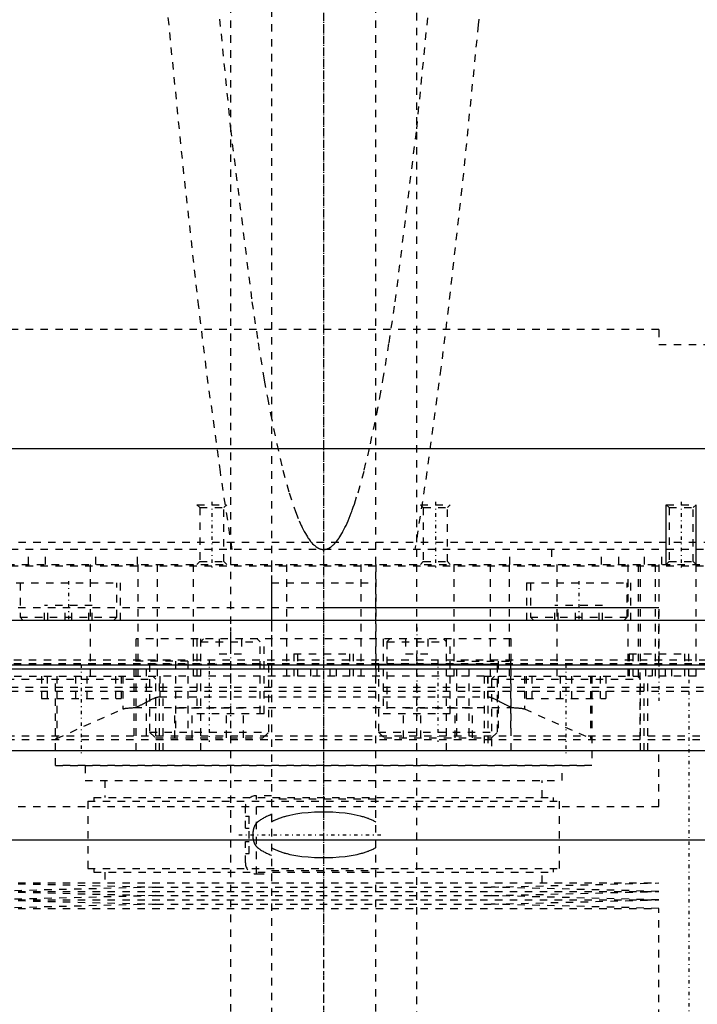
# Model space of a CAD drawing. Extents: x -125 to 125, y -123 to 447.
# Tile 3 of 10: x -41 to 50, y -27 to 106. Entities that reach past the tile are written whole.
import ezdxf

# ---------------------------------------------------------------- set-up
doc = ezdxf.new("R2010")
doc.units = 0
doc.linetypes.add('CENTER', pattern=[1.5, 0.45, -0.5, 0.05, -0.5])
doc.linetypes.add('DASHED', pattern=[2, 1, -1])
for name, color, linetype in [('AM_0', 7, 'CONTINUOUS'), ('AM_10', 7, 'CONTINUOUS'), ('AM_3', 7, 'DASHED'), ('AM_7', 7, 'CENTER')]:
    doc.layers.add(name, color=color, linetype=linetype)

msp = doc.modelspace()

# ---------------------------------------------------------------- linework, layer by layer
at = {"layer": 'AM_0', "color": 7, "linetype": 'CONTINUOUS'}
for p, q in [((120, 48), (-120, 48)), ((-100, 25), (100, 25)), ((-40.35, 25), (-40.35, 25)), ((40.35, 25), (40.35, 25)), ((-54.3, 18.5), (54.3, 18.5)), ((-54.29, 19), (54.29, 19)), ((-68.3, 7.5), (68.3, 7.5)), ((65.59, -4.5), (-65.59, -4.5))]:
    msp.add_line(p, q, dxfattribs=at)
at = {"layer": 'AM_10', "color": 7, "linetype": 'CONTINUOUS'}
for p, q in [((46, 32.5), (46, 40.5)), ((50, 32.5), (50, 40.5))]:
    msp.add_line(p, q, dxfattribs=at)
at = {"layer": 'AM_3', "color": 6, "linetype": 'DASHED'}
for p, q in [((-7, 421), (-7, -97.5)), ((7, -97.5), (7, 421)), ((-12.5, 405.5), (-12.5, -56.5)), ((12.5, -56.5), (12.5, 405.5)), ((45, 64), (-45, 64)), ((45, 64), (45, 62)), ((45, 62), (65, 62)), ((-13.86, 44.9), (-15.75, 58.84)), ((15.75, 58.84), (13.86, 44.9)), ((-12.26, 34.5), (-13.86, 44.9)), ((13.86, 44.9), (12.26, 34.5)), ((-17, 40.5), (-16.62, 40.12)), ((-17, 40.5), (-13, 40.5)), ((-16.62, 40.12), (-16.62, 32.88)), ((-16.62, 40.12), (-13.38, 40.12)), ((-13.38, 40.12), (-13, 40.5)), ((-13.38, 32.88), (-13.38, 40.12)), ((13, 40.5), (13.38, 40.12)), ((13, 40.5), (17, 40.5)), ((13.38, 40.12), (13.38, 32.88)), ((13.38, 40.12), (16.62, 40.12)), ((16.62, 40.12), (17, 40.5)), ((16.62, 32.88), (16.62, 40.12)), ((46, 40.5), (46.38, 40.12)), ((46, 40.5), (50, 40.5)), ((46.38, 40.12), (46.38, 32.88)), ((46.38, 40.12), (49.62, 40.12)), ((49.62, 40.12), (50, 40.5)), ((49.62, 32.88), (49.62, 40.12)), ((79, 34.5), (-79, 34.5)), ((-78.97, 35.5), (78.97, 35.5)), ((-39.62, 32.5), (-39.62, 34.5)), ((-37.31, 32.5), (-37.31, 34.5)), ((-30.58, 32.5), (-30.58, 34.5)), ((-25, 32.5), (-25, 34.5)), ((25, 32.5), (25, 34.5)), ((30.58, 34.5), (30.58, 32.5)), ((37.31, 32.5), (37.31, 34.5)), ((39.62, 32.5), (39.62, 34.5)), ((43.08, 32.5), (43.08, 34.5)), ((45.38, 32.5), (45.38, 34.5)), ((50, 17.5), (50, 34.5)), ((-78.5, 32.5), (78.5, 32.5)), ((-60, 32.3), (60, 32.3)), ((-31.31, 32.5), (-31.31, 17.5)), ((-24.92, 32.5), (-24.92, 17.5)), ((-22.36, 32.5), (-22.36, 17.5)), ((-17.5, 32.5), (-17.5, 17.5)), ((-16.62, 32.88), (-17, 32.5)), ((-16.62, 32.88), (-13.38, 32.88)), ((-13, 32.5), (-13.38, 32.88)), ((-7, 32.5), (-7, 17.5)), ((-5, 32.5), (-5, 17.5)), ((5, 32.5), (5, 17.5)), ((7, 32.5), (7, 17.5)), ((13.38, 32.88), (13, 32.5)), ((13.38, 32.88), (16.62, 32.88)), ((17, 32.5), (16.62, 32.88)), ((17.5, 32.5), (17.5, 17.5)), ((22.36, 32.5), (22.36, 17.5)), ((24.92, 32.5), (24.92, 17.5)), ((31.31, 32.5), (31.31, 17.5)), ((40.83, 32.5), (40.83, 17.5)), ((42.23, 32.5), (42.23, 17.5)), ((42.5, 32.5), (42.5, 19.2)), ((44.5, 32.5), (44.5, 17.5)), ((45, 32.5), (45, 17.5)), ((46.38, 32.88), (46, 32.5)), ((46.38, 32.88), (49.62, 32.88)), ((50, 32.5), (49.62, 32.88)), ((-41.25, 30), (-27.25, 30)), ((-40.75, 30), (-40.75, 25.4)), ((-27.75, 25.4), (-27.75, 30)), ((-27.25, 25), (-27.25, 30)), ((-7, 30), (-7, 25)), ((-7, 30), (7, 30)), ((7, 25), (7, 30)), ((27.25, 30), (27.25, 25)), ((27.25, 30), (41.25, 30)), ((27.75, 30), (27.75, 25.4)), ((40.75, 25.4), (40.75, 30)), ((41.25, 25), (41.25, 30)), ((-45, 26.7), (45, 26.7)), ((-37.45, 25), (-37.45, 27)), ((-31.05, 27), (-37.45, 27)), ((-37, 25), (-37, 27)), ((-34.7, 25), (-34.7, 27)), ((-33.8, 25), (-33.8, 27)), ((-31.5, 25), (-31.5, 27)), ((-31.05, 25), (-31.05, 27)), ((0, 26.7), (45, 26.7)), ((31.05, 25), (31.05, 27)), ((37.45, 27), (31.05, 27)), ((31.5, 25), (31.5, 27)), ((33.8, 25), (33.8, 27)), ((34.7, 25), (34.7, 27)), ((37, 25), (37, 27)), ((37.45, 25), (37.45, 27)), ((45, 19.2), (45, 26.7)), ((-40.75, 25.4), (-40.35, 25)), ((-40.75, 25.4), (-27.75, 25.4)), ((-28.15, 25), (-27.75, 25.4)), ((27.75, 25.4), (28.15, 25)), ((27.75, 25.4), (40.75, 25.4)), ((40.35, 25), (40.75, 25.4)), ((-25.16, 7.5), (-25.16, 22.5)), ((25.16, 22.5), (-25.16, 22.5)), ((-17, 22.5), (-17, 12.5)), ((-16.1, 22.5), (-16.5, 22.1)), ((-16.5, 7.5), (-16.5, 22.5)), ((-14, 22.5), (-14, 20.5)), ((-12.5, 22.5), (-12.5, 20.5)), ((-11, 22.5), (-11, 20.5)), ((-8.5, 22.1), (-8.9, 22.5)), ((-8, 12.5), (-8, 22.5)), ((8, 22.5), (8, 12.5)), ((8.9, 22.5), (8.5, 22.1)), ((11, 22.5), (11, 20.5)), ((12.5, 22.5), (12.5, 20.5)), ((14, 22.5), (14, 20.5)), ((16.5, 22.1), (16.1, 22.5)), ((16.5, 7.5), (16.5, 22.5)), ((17, 12.5), (17, 22.5)), ((25.16, 7.5), (25.16, 22.5)), ((-16.5, 22.1), (-8.5, 22.1)), ((-8.5, 12.5), (-8.5, 22.1)), ((8.5, 22.1), (8.5, 12.5)), ((8.5, 22.1), (16.5, 22.1)), ((-14, 20.5), (-11, 20.5)), ((-4, 20.5), (-4, 17.5)), ((-4, 20.5), (4, 20.5)), ((-3.5, 20.5), (-3.5, 17.5)), ((3.5, 17.5), (3.5, 20.5)), ((4, 17.5), (4, 20.5)), ((11, 20.5), (14, 20.5)), ((41, 20.5), (41, 17.5)), ((41, 20.5), (49, 20.5)), ((41.5, 20.5), (41.5, 17.5)), ((48.5, 17.5), (48.5, 20.5)), ((49, 17.5), (49, 20.5)), ((-77.58, 19.2), (77.58, 19.2)), ((-77.57, 19.7), (77.57, 19.7)), ((-18.23, 19.5), (-25.44, 19.5)), ((-25.44, 9.5), (-25.44, 19.5)), ((-23.77, 9.5), (-23.77, 19.5)), ((-23.25, 19.2), (-23.35, 19.1)), ((-23.35, 19.1), (-23.35, 10)), ((-23.35, 19.1), (-7.35, 19.1)), ((-19.89, 19.5), (-19.89, 9.5)), ((-18.23, 19.5), (-18.23, 9.5)), ((-7.35, 19.1), (-7.45, 19.2)), ((-7.35, 10), (-7.35, 19.1)), ((-1.73, 17.5), (-1.73, 18.5)), ((-0.87, 17.5), (-0.87, 18.5)), ((0.87, 17.5), (0.87, 18.5)), ((1.73, 17.5), (1.73, 18.5)), ((7.45, 19.2), (7.35, 19.1)), ((7.35, 19.1), (7.35, 10)), ((7.35, 19.1), (23.35, 19.1)), ((17.89, 19.5), (25.09, 19.5)), ((17.89, 9.5), (17.89, 19.5)), ((19.55, 9.5), (19.55, 19.5)), ((23.35, 19.1), (23.25, 19.2)), ((23.35, 10), (23.35, 19.1)), ((23.43, 19.5), (23.43, 9.5)), ((25.09, 19.5), (25.09, 9.5)), ((42.5, 9), (42.5, 19.2)), ((43.27, 17.5), (43.27, 18.5)), ((44.13, 17.5), (44.13, 18.5)), ((45.87, 17.5), (45.87, 18.5)), ((46.73, 17.5), (46.73, 18.5)), ((-43.53, 17.5), (-21.53, 17.5)), ((-37.86, 17.5), (-37.86, 14.5)), ((-37.11, 17.5), (-37.11, 14.5)), ((-36, 5.5), (-36, 17.5)), ((-35.82, 17.5), (-35.82, 9.14)), ((-33.28, 17.5), (-33.28, 14.5)), ((-31.77, 17.5), (-31.77, 14.5)), ((-27.95, 17.5), (-27.95, 14.5)), ((-27.19, 17.5), (-27.19, 14.5)), ((-26.96, 17.5), (-26.96, 13.1)), ((-22.53, 17.1), (-22.93, 17.5)), ((-22.03, 7.5), (-22.03, 17.5)), ((-22, 17.5), (-22, 14.74)), ((21.53, 17.5), (-21.53, 17.5)), ((-21.53, 7.5), (-21.53, 17.5)), ((21.53, 17.5), (21.53, 7.5)), ((21.53, 17.5), (43.53, 17.5)), ((22, 17.5), (22, 14.74)), ((22.03, 17.5), (22.03, 7.5)), ((22.93, 17.5), (22.53, 17.1)), ((26.96, 17.5), (26.96, 13.1)), ((27.19, 17.5), (27.19, 14.5)), ((27.95, 17.5), (27.95, 14.5)), ((31.77, 17.5), (31.77, 14.5)), ((33.28, 17.5), (33.28, 14.5)), ((35.82, 17.5), (35.82, 9.14)), ((36, 17.5), (36, 5.5)), ((37.11, 17.5), (37.11, 14.5)), ((37.86, 17.5), (37.86, 14.5)), ((42.53, 17.1), (42.13, 17.5)), ((43.03, 7.5), (43.03, 17.5)), ((50, 17.5), (43.53, 17.5)), ((43.53, 7.5), (43.53, 17.5)), ((-60, 16), (60, 16)), ((-42.53, 17.1), (-22.53, 17.1)), ((-22.53, 7.5), (-22.53, 17.1)), ((22.53, 17.1), (22.53, 7.5)), ((22.53, 17.1), (42.53, 17.1)), ((42.53, 7.5), (42.53, 17.1)), ((-60, 15.5), (60, 15.5)), ((-22.03, 14.74), (22.03, 14.74)), ((-37.86, 14.5), (-27.19, 14.5)), ((-25.44, 13.27), (-25.41, 13.27)), ((-25.41, 13.27), (25.41, 13.27)), ((-23.77, 14.01), (-23.35, 14.24)), ((23.35, 14.24), (23.43, 14.2)), ((25.1, 13.38), (25.16, 13.36)), ((27.19, 14.5), (37.86, 14.5)), ((-35.82, 9.14), (-26.96, 13.1)), ((-19.97, 9.2), (-19.97, 13.2)), ((-10.73, 13.2), (-19.97, 13.2)), ((-17.66, 9.2), (-17.66, 13.2)), ((-17, 12.5), (-8, 12.5)), ((-13.04, 9.2), (-13.04, 13.2)), ((-10.73, 9.2), (-10.73, 13.2)), ((8, 12.5), (17, 12.5)), ((10.73, 9.2), (10.73, 13.2)), ((19.97, 13.2), (10.73, 13.2)), ((13.04, 9.2), (13.04, 13.2)), ((17.66, 9.2), (17.66, 13.2)), ((19.97, 9.2), (19.97, 13.2)), ((26.96, 13.1), (35.82, 9.14)), ((-52.5, 9.5), (52.5, 9.5)), ((-23.35, 10), (-22.55, 9.2)), ((-23.35, 10), (-7.35, 10)), ((-8.15, 9.2), (-7.35, 10)), ((7.35, 10), (8.15, 9.2)), ((7.35, 10), (23.35, 10)), ((22.55, 9.2), (23.35, 10)), ((-52.5, 9), (52.5, 9)), ((-22.55, 9.2), (-8.15, 9.2)), ((8.15, 9.2), (22.55, 9.2)), ((45, 0), (45, 7.5)), ((45, 0), (45, 7.5)), ((-36, 5.52), (36, 5.52)), ((36, 5.5), (-36, 5.5)), ((-32, 5.5), (-32, 3.5)), ((32, 3.5), (32, 5.5)), ((-32, 3.5), (32, 3.5)), ((-29.35, 3.5), (-29.35, 1.2)), ((29.35, 1.2), (29.35, 3.5)), ((-7, 1.45), (-9, 1.45)), ((-9, -9.05), (-9, 1.45)), ((-45, 0), (0, 0)), ((-31.65, 0.7), (-31.65, -8.3)), ((-31.65, 0.7), (31.65, 0.7)), ((-30.85, 1.2), (-30.85, 0.7)), ((-30.85, 1.2), (30.85, 1.2)), ((7, 1), (-7, 1)), ((0, 0), (45, 0)), ((30.85, 0.7), (30.85, 1.2)), ((31.65, -8.3), (31.65, 0.7)), ((-10.5, -2.9), (-10.5, -0.05)), ((-10.5, -1.3), (-10, -1.3)), ((-10, -6.3), (-10, -1.3)), ((-10.5, -2.9), (-10, -2.9)), ((-10.5, -7.55), (-10.5, -4.7)), ((-10.5, -4.7), (-10, -4.7)), ((-10.5, -6.3), (-10, -6.3)), ((-31.65, -8.3), (31.65, -8.3)), ((-30.85, -8.3), (-30.85, -8.8)), ((-30.85, -8.8), (30.85, -8.8)), ((-29.35, -8.8), (-29.35, -10.25)), ((-9, -9.05), (-7, -9.05)), ((-7, -8.6), (7, -8.6)), ((29.35, -10.25), (29.35, -8.8)), ((30.85, -8.8), (30.85, -8.3)), ((-45, -10.25), (-22.5, -10.82)), ((-45, -10.25), (45, -10.25)), ((22.5, -10.82), (45, -10.25)), ((-22.5, -10.82), (-45, -11.39)), ((-45, -11.39), (-22.5, -11.96)), ((-45, -11.39), (45, -11.39)), ((-22.5, -10.82), (22.5, -10.82)), ((45, -11.39), (22.5, -10.82)), ((22.5, -11.96), (45, -11.39)), ((-22.5, -11.96), (-45, -12.53)), ((-45, -12.53), (-22.5, -13.1)), ((-45, -12.53), (45, -12.53)), ((-22.5, -13.1), (-45, -13.67)), ((-22.5, -11.96), (22.5, -11.96)), ((-22.5, -13.1), (22.5, -13.1)), ((45, -12.53), (22.5, -11.96)), ((22.5, -13.1), (45, -12.53)), ((45, -13.67), (22.5, -13.1)), ((-45, -13.67), (45, -13.67)), ((45, -30.25), (45, -13.67))]:
    msp.add_line(p, q, dxfattribs=at)
for points in [[(-15.75, 58.84, 0), (-16.75, 67.04, 0), (-18.76, 84.96, 0), (-20.75, 104.9, 0), (-21.74, 115.63, 0)], [(-14.95, 115.63, 0), (-12.5, 90.94, 0), (-9.62, 67.74, 0), (-8.79, 62.22, 0), (-7.96, 57.2, 0), (-7.54, 54.88, 0), (-7.13, 52.68, 0), (-6.29, 48.66, 0), (-5.46, 45.14, 0), (-4.62, 42.12, 0), (-3.78, 39.6, 0), (-3.29, 38.36, 0), (-3.15, 38.04, 0), (-3.01, 37.73, 0), (-2.94, 37.59, 0), (-2.87, 37.44, 0), (-2.73, 37.16, 0), (-2.59, 36.89, 0), (-2.52, 36.77, 0), (-2.45, 36.64, 0), (-2.31, 36.41, 0), (-2.17, 36.18, 0), (-2.1, 36.07, 0), (-2.03, 35.97, 0), (-1.89, 35.78, 0), (-1.75, 35.59, 0), (-1.61, 35.43, 0), (-1.47, 35.27, 0), (-1.33, 35.13, 0), (-1.26, 35.07, 0), (-1.19, 35.01, 0), (-1.05, 34.89, 0), (-0.91, 34.8, 0), (-0.83, 34.74, 0), (-0.81, 34.73, 0), (-0.78, 34.72, 0), (-0.77, 34.71, 0), (-0.76, 34.71, 0), (-0.74, 34.69, 0), (-0.71, 34.68, 0), (-0.69, 34.67, 0), (-0.67, 34.66, 0), (-0.64, 34.65, 0), (-0.63, 34.64, 0), (-0.62, 34.64, 0), (-0.6, 34.63, 0), (-0.57, 34.62, 0), (-0.55, 34.61, 0), (-0.53, 34.6, 0), (-0.5, 34.59, 0), (-0.49, 34.59, 0), (-0.48, 34.58, 0), (-0.46, 34.57, 0), (-0.43, 34.57, 0), (-0.42, 34.56, 0), (-0.41, 34.56, 0), (-0.39, 34.55, 0), (-0.36, 34.55, 0), (-0.35, 34.54, 0), (-0.34, 34.54, 0), (-0.32, 34.54, 0), (-0.29, 34.53, 0), (-0.27, 34.53, 0), (-0.25, 34.52, 0), (-0.22, 34.52, 0), (-0.21, 34.52, 0), (-0.2, 34.51, 0), (-0.18, 34.51, 0), (-0.15, 34.51, 0), (-0.13, 34.51, 0), (-0.11, 34.5, 0), (-0.08, 34.5, 0), (-0.07, 34.5, 0), (-0.06, 34.5, 0), (-0.04, 34.5, 0), (-0.01, 34.5, 0), (0, 34.5, 0)], [(0, 34.5, 0), (0.01, 34.5, 0), (0.04, 34.5, 0), (0.06, 34.5, 0), (0.07, 34.5, 0), (0.08, 34.5, 0), (0.11, 34.5, 0), (0.13, 34.51, 0), (0.15, 34.51, 0), (0.18, 34.51, 0), (0.2, 34.51, 0), (0.21, 34.52, 0), (0.22, 34.52, 0), (0.25, 34.52, 0), (0.27, 34.53, 0), (0.29, 34.53, 0), (0.32, 34.54, 0), (0.34, 34.54, 0), (0.35, 34.54, 0), (0.36, 34.55, 0), (0.39, 34.55, 0), (0.41, 34.56, 0), (0.42, 34.56, 0), (0.43, 34.57, 0), (0.46, 34.57, 0), (0.48, 34.58, 0), (0.49, 34.59, 0), (0.5, 34.59, 0), (0.53, 34.6, 0), (0.55, 34.61, 0), (0.57, 34.62, 0), (0.6, 34.63, 0), (0.62, 34.64, 0), (0.63, 34.64, 0), (0.64, 34.65, 0), (0.67, 34.66, 0), (0.69, 34.67, 0), (0.71, 34.68, 0), (0.74, 34.69, 0), (0.76, 34.71, 0), (0.77, 34.71, 0), (0.78, 34.72, 0), (0.81, 34.73, 0), (0.83, 34.74, 0), (0.85, 34.76, 0), (0.88, 34.77, 0), (0.9, 34.79, 0), (0.91, 34.8, 0), (0.92, 34.8, 0), (0.95, 34.82, 0), (0.97, 34.83, 0), (1.05, 34.89, 0), (1.19, 35.01, 0), (1.26, 35.07, 0), (1.33, 35.13, 0), (1.47, 35.27, 0), (1.61, 35.43, 0), (1.75, 35.59, 0), (1.89, 35.78, 0), (2.03, 35.97, 0), (2.1, 36.07, 0), (2.17, 36.18, 0), (2.31, 36.41, 0), (2.45, 36.64, 0), (2.52, 36.77, 0), (2.59, 36.89, 0), (2.73, 37.16, 0), (2.87, 37.44, 0), (2.94, 37.59, 0), (3.01, 37.73, 0), (3.15, 38.04, 0), (3.29, 38.36, 0), (3.43, 38.7, 0), (3.57, 39.05, 0), (3.71, 39.41, 0), (3.78, 39.6, 0), (3.85, 39.79, 0), (3.99, 40.18, 0), (4.13, 40.59, 0), (4.62, 42.12, 0), (5.46, 45.14, 0), (6.29, 48.66, 0), (7.13, 52.68, 0), (7.54, 54.88, 0), (7.96, 57.2, 0), (8.79, 62.22, 0), (9.62, 67.74, 0), (12.5, 90.94, 0), (14.95, 115.63, 0)], [(21.74, 115.63, 0), (20.75, 104.9, 0), (18.76, 84.96, 0), (16.75, 67.04, 0), (15.75, 58.84, 0)], [(-23.35, 14.24, 0), (-23.22, 14.31, 0), (-22.95, 14.44, 0), (-22.79, 14.52, 0), (-22.74, 14.54, 0), (-22.69, 14.56, 0), (-22.67, 14.57, 0), (-22.65, 14.58, 0), (-22.6, 14.6, 0), (-22.55, 14.62, 0), (-22.53, 14.63, 0)], [(-22.53, 14.63, 0), (-22.52, 14.63, 0), (-22.49, 14.64, 0), (-22.46, 14.65, 0), (-22.45, 14.65, 0), (-22.44, 14.66, 0), (-22.41, 14.67, 0), (-22.38, 14.68, 0), (-22.36, 14.68, 0), (-22.33, 14.69, 0), (-22.3, 14.7, 0), (-22.29, 14.7, 0), (-22.27, 14.7, 0), (-22.25, 14.71, 0), (-22.22, 14.72, 0), (-22.19, 14.72, 0), (-22.16, 14.72, 0), (-22.13, 14.73, 0), (-22.12, 14.73, 0), (-22.1, 14.73, 0), (-22.07, 14.73, 0), (-22.04, 14.73, 0), (-22.03, 14.74, 0)], [(22.03, 14.74, 0), (22.04, 14.73, 0), (22.07, 14.73, 0), (22.1, 14.73, 0), (22.12, 14.73, 0), (22.13, 14.73, 0), (22.16, 14.72, 0), (22.19, 14.72, 0), (22.22, 14.72, 0), (22.25, 14.71, 0), (22.27, 14.7, 0), (22.29, 14.7, 0), (22.3, 14.7, 0), (22.33, 14.69, 0), (22.36, 14.68, 0), (22.38, 14.68, 0), (22.41, 14.67, 0), (22.44, 14.66, 0), (22.45, 14.65, 0), (22.46, 14.65, 0), (22.49, 14.64, 0), (22.52, 14.63, 0), (22.53, 14.63, 0)], [(22.53, 14.63, 0), (22.55, 14.62, 0), (22.6, 14.6, 0), (22.65, 14.58, 0), (22.67, 14.57, 0), (22.69, 14.56, 0), (22.74, 14.54, 0), (22.79, 14.52, 0), (22.95, 14.44, 0), (23.22, 14.31, 0), (23.35, 14.24, 0)], [(-26.96, 13.1, 0), (-26.94, 13.1, 0), (-26.91, 13.11, 0), (-26.87, 13.12, 0), (-26.85, 13.13, 0), (-26.83, 13.13, 0), (-26.77, 13.15, 0), (-26.71, 13.16, 0), (-26.65, 13.17, 0), (-26.57, 13.18, 0), (-26.49, 13.19, 0), (-26.45, 13.19, 0), (-26.41, 13.2, 0), (-26.32, 13.21, 0), (-26.22, 13.22, 0), (-26.11, 13.23, 0), (-26, 13.23, 0), (-25.89, 13.24, 0), (-25.83, 13.25, 0), (-25.77, 13.25, 0), (-25.64, 13.26, 0), (-25.51, 13.27, 0), (-25.44, 13.27, 0)], [(-25.41, 13.27, 0), (-25.37, 13.29, 0), (-25.29, 13.31, 0), (-25.2, 13.34, 0), (-25.16, 13.36, 0)], [(-25.16, 13.36, 0), (-25.13, 13.37, 0), (-25.05, 13.4, 0), (-24.98, 13.43, 0), (-24.94, 13.44, 0), (-24.91, 13.46, 0), (-24.83, 13.49, 0), (-24.76, 13.52, 0), (-24.68, 13.56, 0), (-24.61, 13.59, 0), (-24.53, 13.63, 0), (-24.49, 13.65, 0), (-24.45, 13.67, 0), (-24.37, 13.7, 0), (-24.3, 13.74, 0), (-24.22, 13.78, 0), (-24.14, 13.82, 0), (-24.06, 13.87, 0), (-24.02, 13.89, 0), (-23.98, 13.91, 0), (-23.9, 13.95, 0), (-23.82, 13.99, 0), (-23.77, 14.01, 0)], [(23.43, 14.2, 0), (23.48, 14.17, 0), (23.58, 14.12, 0), (23.67, 14.07, 0), (23.72, 14.04, 0), (23.77, 14.02, 0), (23.87, 13.97, 0), (23.96, 13.92, 0), (24.06, 13.87, 0), (24.15, 13.82, 0), (24.24, 13.77, 0), (24.29, 13.75, 0), (24.34, 13.72, 0), (24.43, 13.68, 0), (24.52, 13.63, 0), (24.61, 13.59, 0), (24.7, 13.55, 0), (24.79, 13.51, 0), (24.84, 13.49, 0), (24.88, 13.47, 0), (24.97, 13.43, 0), (25.05, 13.4, 0), (25.1, 13.38, 0)], [(25.16, 13.36, 0), (25.2, 13.34, 0), (25.29, 13.31, 0), (25.37, 13.29, 0), (25.41, 13.27, 0)], [(25.41, 13.27, 0), (25.48, 13.27, 0), (25.61, 13.26, 0), (25.74, 13.25, 0), (25.81, 13.25, 0), (25.87, 13.25, 0), (25.99, 13.24, 0), (26.1, 13.23, 0), (26.2, 13.22, 0), (26.3, 13.21, 0), (26.4, 13.2, 0), (26.44, 13.19, 0), (26.49, 13.19, 0), (26.57, 13.18, 0), (26.64, 13.17, 0), (26.71, 13.16, 0), (26.77, 13.15, 0), (26.82, 13.14, 0), (26.85, 13.13, 0), (26.87, 13.12, 0), (26.91, 13.11, 0), (26.94, 13.1, 0), (26.96, 13.1, 0)], [(-36, 9, 0), (-35.99, 9.02, 0), (-35.95, 9.07, 0), (-35.88, 9.12, 0), (-35.82, 9.14, 0)], [(-36, 8.99, 0), (-36, 8.99, 0), (-36, 8.99, 0), (-36, 8.99, 0), (-36, 9, 0)], [(35.82, 9.14, 0), (35.88, 9.12, 0), (35.95, 9.07, 0), (35.99, 9.02, 0), (36, 9, 0)], [(36, 9, 0), (36, 8.99, 0), (36, 8.99, 0), (36, 8.99, 0), (36, 8.99, 0)], [(-7, -1.07, 0), (-7.06, -1.09, 0), (-7.18, -1.14, 0), (-7.31, -1.19, 0), (-7.37, -1.21, 0), (-7.43, -1.24, 0), (-7.55, -1.29, 0), (-7.67, -1.35, 0), (-7.78, -1.41, 0), (-7.9, -1.46, 0), (-8.02, -1.53, 0), (-8.07, -1.56, 0), (-8.13, -1.59, 0), (-8.24, -1.65, 0), (-8.35, -1.72, 0), (-8.46, -1.79, 0), (-8.56, -1.86, 0), (-8.66, -1.94, 0), (-8.71, -1.98, 0), (-8.76, -2.02, 0), (-8.86, -2.1, 0), (-8.95, -2.18, 0), (-9, -2.22, 0)], [(7, -2.09, 0), (6.95, -2.06, 0), (6.84, -2, 0), (6.74, -1.94, 0), (6.68, -1.91, 0), (6.63, -1.89, 0), (6.52, -1.83, 0), (6.41, -1.78, 0), (6.3, -1.73, 0), (6.18, -1.69, 0), (6.07, -1.64, 0), (6.01, -1.62, 0), (5.95, -1.6, 0), (5.83, -1.55, 0), (5.71, -1.51, 0), (5.59, -1.47, 0), (5.47, -1.43, 0), (5.35, -1.4, 0), (5.29, -1.38, 0), (5.23, -1.36, 0), (5.1, -1.33, 0), (4.97, -1.29, 0), (4.91, -1.28, 0), (4.52, -1.18, 0), (3.72, -1.03, 0), (2.9, -0.91, 0), (2.07, -0.83, 0), (1.24, -0.77, 0), (0.41, -0.75, 0), (0, -0.74, 0), (-0.41, -0.75, 0), (-1.24, -0.77, 0), (-2.07, -0.83, 0), (-2.9, -0.91, 0), (-3.72, -1.03, 0), (-4.52, -1.18, 0), (-4.91, -1.28, 0), (-4.97, -1.29, 0), (-5.1, -1.33, 0), (-5.23, -1.36, 0), (-5.29, -1.38, 0), (-5.35, -1.4, 0), (-5.47, -1.43, 0), (-5.59, -1.47, 0), (-5.71, -1.51, 0), (-5.83, -1.55, 0), (-5.95, -1.6, 0), (-6.01, -1.62, 0), (-6.07, -1.64, 0), (-6.18, -1.69, 0), (-6.3, -1.73, 0), (-6.41, -1.78, 0), (-6.52, -1.83, 0), (-6.63, -1.89, 0), (-6.68, -1.91, 0), (-6.74, -1.94, 0), (-6.84, -2, 0), (-6.95, -2.06, 0), (-7, -2.09, 0)], [(-9, -2.22, 0), (-9.01, -2.23, 0), (-9.02, -2.24, 0), (-9.04, -2.26, 0), (-9.05, -2.27, 0), (-9.06, -2.28, 0), (-9.07, -2.29, 0), (-9.09, -2.31, 0), (-9.1, -2.33, 0), (-9.12, -2.35, 0), (-9.13, -2.37, 0), (-9.14, -2.38, 0), (-9.15, -2.39, 0), (-9.16, -2.41, 0), (-9.18, -2.44, 0), (-9.19, -2.46, 0), (-9.2, -2.48, 0), (-9.22, -2.51, 0), (-9.22, -2.52, 0), (-9.23, -2.53, 0), (-9.24, -2.56, 0), (-9.26, -2.58, 0), (-9.26, -2.59, 0), (-9.27, -2.61, 0), (-9.28, -2.63, 0), (-9.29, -2.66, 0), (-9.3, -2.67, 0), (-9.3, -2.69, 0), (-9.32, -2.71, 0), (-9.33, -2.74, 0), (-9.34, -2.77, 0), (-9.35, -2.8, 0), (-9.36, -2.83, 0), (-9.36, -2.84, 0), (-9.37, -2.86, 0), (-9.38, -2.89, 0), (-9.39, -2.92, 0), (-9.4, -2.95, 0), (-9.41, -2.98, 0), (-9.41, -3.02, 0), (-9.42, -3.03, 0), (-9.42, -3.05, 0), (-9.43, -3.08, 0), (-9.44, -3.11, 0), (-9.44, -3.15, 0), (-9.45, -3.18, 0), (-9.46, -3.21, 0), (-9.46, -3.23, 0), (-9.46, -3.25, 0), (-9.47, -3.28, 0), (-9.47, -3.31, 0), (-9.49, -3.43, 0), (-9.5, -3.64, 0), (-9.51, -3.74, 0), (-9.51, -3.84, 0), (-9.5, -4.04, 0), (-9.48, -4.25, 0), (-9.46, -4.37, 0), (-9.45, -4.4, 0), (-9.45, -4.43, 0), (-9.44, -4.45, 0), (-9.44, -4.47, 0), (-9.43, -4.5, 0), (-9.43, -4.53, 0), (-9.42, -4.56, 0), (-9.41, -4.6, 0), (-9.4, -4.63, 0), (-9.4, -4.65, 0), (-9.39, -4.66, 0), (-9.38, -4.7, 0), (-9.37, -4.73, 0), (-9.36, -4.76, 0), (-9.35, -4.79, 0), (-9.34, -4.83, 0), (-9.33, -4.84, 0), (-9.33, -4.86, 0), (-9.31, -4.89, 0), (-9.3, -4.92, 0), (-9.3, -4.93, 0), (-9.29, -4.95, 0), (-9.27, -4.98, 0), (-9.26, -5.01, 0), (-9.25, -5.03, 0), (-9.25, -5.04, 0), (-9.23, -5.07, 0), (-9.22, -5.1, 0), (-9.2, -5.12, 0), (-9.18, -5.15, 0), (-9.17, -5.18, 0), (-9.16, -5.19, 0), (-9.15, -5.2, 0), (-9.13, -5.23, 0), (-9.12, -5.25, 0), (-9.1, -5.27, 0), (-9.08, -5.29, 0), (-9.06, -5.31, 0), (-9.05, -5.32, 0), (-9.05, -5.33, 0), (-9.03, -5.35, 0), (-9.01, -5.37, 0), (-9, -5.38, 0)], [(-9, -5.38, 0), (-8.95, -5.42, 0), (-8.86, -5.5, 0), (-8.76, -5.58, 0), (-8.71, -5.62, 0), (-8.66, -5.66, 0), (-8.56, -5.74, 0), (-8.46, -5.81, 0), (-8.35, -5.88, 0), (-8.24, -5.95, 0), (-8.13, -6.01, 0), (-8.07, -6.04, 0), (-8.02, -6.07, 0), (-7.9, -6.14, 0), (-7.78, -6.19, 0), (-7.67, -6.25, 0), (-7.55, -6.31, 0), (-7.43, -6.36, 0), (-7.37, -6.39, 0), (-7.31, -6.41, 0), (-7.18, -6.46, 0), (-7.06, -6.51, 0), (-7, -6.53, 0)], [(-7, -5.51, 0), (-6.95, -5.54, 0), (-6.84, -5.6, 0), (-6.74, -5.66, 0), (-6.68, -5.69, 0), (-6.63, -5.71, 0), (-6.52, -5.77, 0), (-6.41, -5.82, 0), (-6.3, -5.87, 0), (-6.18, -5.91, 0), (-6.07, -5.96, 0), (-6.01, -5.98, 0), (-5.95, -6, 0), (-5.83, -6.05, 0), (-5.71, -6.09, 0), (-5.59, -6.13, 0), (-5.47, -6.17, 0), (-5.35, -6.2, 0), (-5.29, -6.22, 0), (-5.23, -6.24, 0), (-5.1, -6.27, 0), (-4.97, -6.31, 0), (-4.91, -6.32, 0), (-4.52, -6.42, 0), (-3.72, -6.57, 0), (-2.9, -6.69, 0), (-2.07, -6.77, 0), (-1.24, -6.83, 0), (-0.41, -6.85, 0), (0, -6.86, 0), (0.41, -6.85, 0), (1.24, -6.83, 0), (2.07, -6.77, 0), (2.9, -6.69, 0), (3.72, -6.57, 0), (4.52, -6.42, 0), (4.91, -6.32, 0), (4.97, -6.31, 0), (5.1, -6.27, 0), (5.23, -6.24, 0), (5.29, -6.22, 0), (5.35, -6.2, 0), (5.47, -6.17, 0), (5.59, -6.13, 0), (5.71, -6.09, 0), (5.83, -6.05, 0), (5.95, -6, 0), (6.01, -5.98, 0), (6.07, -5.96, 0), (6.18, -5.91, 0), (6.3, -5.87, 0), (6.41, -5.82, 0), (6.52, -5.77, 0), (6.63, -5.71, 0), (6.68, -5.69, 0), (6.74, -5.66, 0), (6.84, -5.6, 0), (6.95, -5.54, 0), (7, -5.51, 0)]]:
    msp.add_polyline3d(points, dxfattribs=at)
for centre, start, end in [((-9, -0.05), 90, 180), ((-9, -7.55), 180, 270)]:
    msp.add_arc(centre, 1.5, start, end, dxfattribs=at)
at = {"layer": 'AM_7', "color": 4, "linetype": 'CENTER'}
for p, q in [((0, 446.93), (0, -123.42)), ((0, 422.43), (0, -18.4)), ((0, 247.5), (0, -82.5)), ((-15, 40.9), (-15, 32.1)), ((15, 40.9), (15, 32.1)), ((48, 40.9), (48, 32.1)), ((-34.25, 30.25), (-34.25, 24.75)), ((34.25, 30.25), (34.25, 24.75)), ((0, 27.07), (0, -0.38)), ((-12.5, 24.05), (-12.5, 11.95)), ((12.5, 24.05), (12.5, 11.95)), ((45, 20.8), (45, 14.2)), ((-32.53, 19.05), (-32.53, 6.95)), ((-15.35, 19.7), (-15.35, 8.7)), ((15.35, 19.7), (15.35, 8.7)), ((32.53, 19.05), (32.53, 6.95)), ((49, 17), (49, -82)), ((0, 5.19), (0, -31.94)), ((-11.38, -3.8), (7.87, -3.8))]:
    msp.add_line(p, q, dxfattribs=at)

doc.saveas('drawing.dxf')
